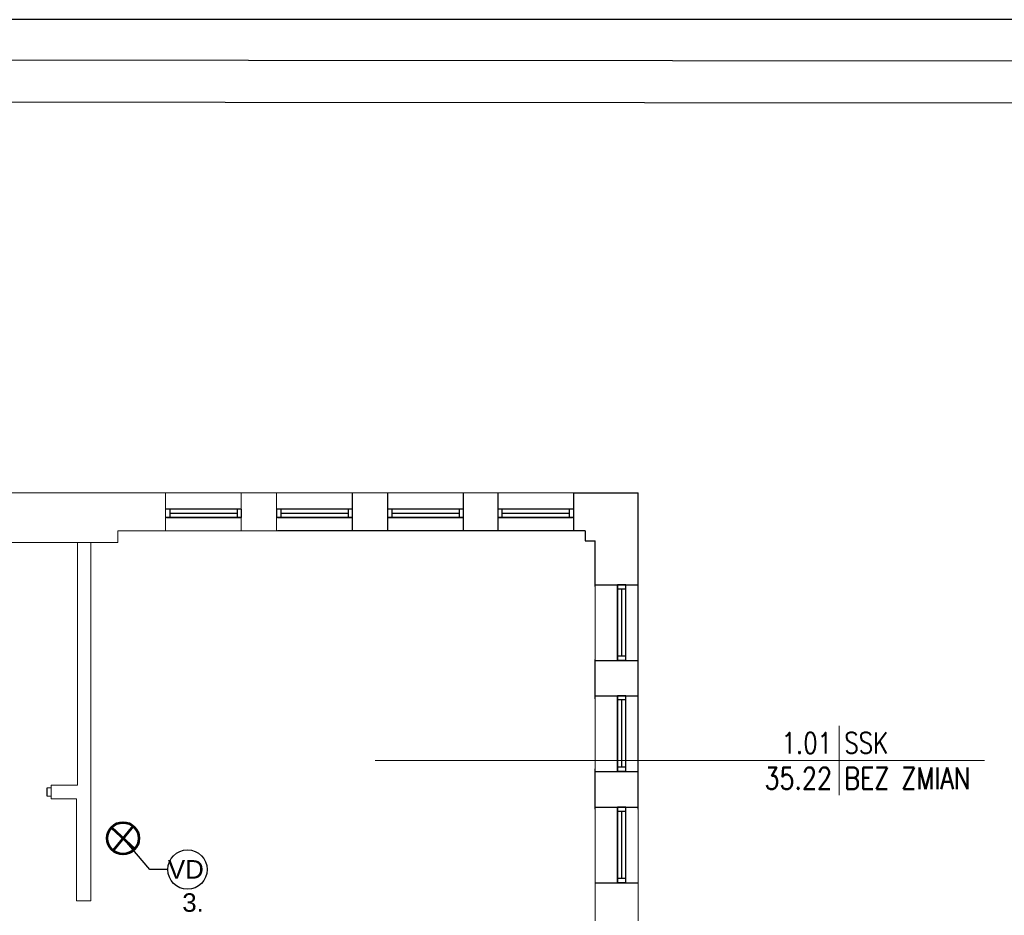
# Model space of a CAD drawing. Header units: millimetres. Extents: x 282377 to 1404227, y -783705 to 1038705.
# Tile 173 of 243: x 387328 to 388500, y 3394 to 4460. Entities that reach past the tile are written whole.
import ezdxf
from ezdxf.enums import TextEntityAlignment as Align

# ---------------------------------------------------------------- set-up
doc = ezdxf.new("R2010")
doc.units = ezdxf.units.MM
doc.layers.add('!A_aktualizacja NN_syl', color=12, linetype='Continuous')
for name, color, linetype, lineweight in [('BA_met', 7, 'Continuous', 18), ('Cienka', 7, 'Continuous', 18), ('PG_PARAPETY_WEWN.', 2, 'Continuous', 18), ('PG_PARAPETY_ZEWN.', 1, 'Continuous', 18)]:
    doc.layers.add(name, color=color, linetype=linetype, lineweight=lineweight)
doc.styles.add('Arial', font='arial.ttf')
doc.styles.add('ROMANS', font='romans', dxfattribs={"width": 0.7})

# ---------------------------------------------------------------- blocks, each defined once
blk = doc.blocks.new('bikmet')
blk.add_line((0, 1.65), (0, -1.65))
at = {"style": 'ROMANS', "width": 0.8}
blk.add_attdef('NRPOM', text='', height=1, dxfattribs=at).set_placement((-0.333, 0.333), align=Align.RIGHT)
blk.add_attdef('NWAPOM', (0.25, 0.333), '', height=1, dxfattribs=at)
blk.add_attdef('RAREA', text='', height=1.042, dxfattribs=at).set_placement((-0.333, -0.333), align=Align.TOP_RIGHT)
blk.add_attdef('PODLOGA', text='', height=1.042, dxfattribs=at).set_placement((0.25, -0.333), align=Align.TOP_LEFT)

msp = doc.modelspace()

# ---------------------------------------------------------------- linework, layer by layer
at = {"layer": '!A_aktualizacja NN_syl', "lineweight": 53}
for p, q in [((387437.5, 3498.6), (387465.2, 3473.1)), ((387463.3, 3500.4), (387439.4, 3471.3))]:
    msp.add_line(p, q, dxfattribs=at)
at = {"layer": '!A_aktualizacja NN_syl'}
for p, q in [((387483.2, 3448.6), (387451.3, 3485.9)), ((387504.6, 3448.6), (387483.2, 3448.6))]:
    msp.add_line(p, q, dxfattribs=at)
at = {"layer": '!A_aktualizacja NN_syl', "lineweight": 53}
msp.add_circle((387451.3, 3485.9), 18.9, dxfattribs=at)
at = {"layer": '!A_aktualizacja NN_syl'}
msp.add_circle((387528, 3448.6), 23.4, dxfattribs=at)
for p, q in [((387724, 3896.9), (387724, 3851.6)), ((387766, 3896.9), (387766, 3851.6)), ((387856, 3896.9), (387856, 3851.6)), ((387897, 3896.9), (387897, 3851.6)), ((387987, 3896.9), (388064, 3896.9)), ((387987, 3896.9), (387987, 3851.6)), ((388064, 3785.6), (388064, 3896.9)), ((387592, 3877.4), (387502, 3877.4)), ((387507, 3877.4), (387507, 3867.4)), ((387587, 3877.4), (387587, 3867.4)), ((387592, 3877.4), (387592, 3867.4)), ((387724, 3877.4), (387634, 3877.4)), ((387634, 3877.4), (387634, 3867.4)), ((387639, 3877.4), (387639, 3867.4)), ((387719, 3877.4), (387719, 3867.4)), ((387724, 3877.4), (387724, 3867.4)), ((387856, 3877.4), (387766, 3877.4)), ((387766, 3877.4), (387766, 3867.4)), ((387771, 3877.4), (387771, 3867.4)), ((387851, 3877.4), (387851, 3867.4)), ((387856, 3877.4), (387856, 3867.4)), ((387987, 3877.4), (387897, 3877.4)), ((387902, 3877.4), (387902, 3867.4)), ((387982, 3877.4), (387982, 3867.4)), ((387592, 3867.4), (387502, 3867.4)), ((387503, 3867.4), (387591, 3867.4)), ((387587, 3872.4), (387507, 3872.4)), ((387724, 3867.4), (387634, 3867.4)), ((387635, 3867.4), (387723, 3867.4)), ((387719, 3872.4), (387639, 3872.4)), ((387856, 3867.4), (387766, 3867.4)), ((387767, 3867.4), (387855, 3867.4)), ((387851, 3872.4), (387771, 3872.4)), ((387987, 3867.4), (387897, 3867.4)), ((387898, 3867.4), (387986, 3867.4)), ((387982, 3872.4), (387902, 3872.4)), ((387722, 3851.6), (387635, 3851.6)), ((387765, 3851.6), (387722, 3851.6)), ((387854, 3851.6), (387765, 3851.6)), ((387897, 3851.6), (387854, 3851.6)), ((387981, 3851.6), (387897, 3851.6)), ((388001, 3851.6), (387981, 3851.6)), ((388001, 3851.6), (388001, 3839.6)), ((388001, 3839.6), (388013, 3839.6)), ((388013, 3785.6), (388013, 3839.6)), ((388013, 3787.4), (388064, 3787.4)), ((388039.5, 3697.4), (388039.5, 3787.4)), ((388049.5, 3787.4), (388039.5, 3787.4)), ((388039.5, 3786.4), (388039.5, 3698.4)), ((388049.5, 3697.4), (388049.5, 3787.4)), ((388064, 3698.6), (388064, 3785.6)), ((388049.5, 3782.4), (388039.5, 3782.4)), ((388044.5, 3702.4), (388044.5, 3782.4)), ((388049.5, 3702.4), (388039.5, 3702.4)), ((388013, 3651.6), (388013, 3698.6)), ((388013, 3697.4), (388064, 3697.4)), ((388049.5, 3697.4), (388039.5, 3697.4)), ((388064, 3651.6), (388064, 3698.6)), ((388013, 3655.4), (388064, 3655.4)), ((388039.5, 3565.4), (388039.5, 3655.4)), ((388049.5, 3655.4), (388039.5, 3655.4)), ((388039.5, 3654.4), (388039.5, 3566.4)), ((388049.5, 3565.4), (388049.5, 3655.4)), ((388049.5, 3650.4), (388039.5, 3650.4)), ((388044.5, 3570.4), (388044.5, 3650.4)), ((388064, 3568.6), (388064, 3651.6)), ((388013, 3520.6), (388013, 3568.6)), ((388013, 3565.4), (388064, 3565.4)), ((388049.5, 3570.4), (388039.5, 3570.4)), ((388049.5, 3565.4), (388039.5, 3565.4)), ((388064, 3520.6), (388064, 3568.6)), ((387361, 3535.9), (387361, 3545.9)), ((388013, 3522.9), (388064, 3522.9)), ((388039.5, 3432.9), (388039.5, 3522.9)), ((388049.5, 3522.9), (388039.5, 3522.9)), ((388039.5, 3521.9), (388039.5, 3433.9)), ((388049.5, 3517.9), (388039.5, 3517.9)), ((388044.5, 3437.9), (388044.5, 3517.9)), ((388049.5, 3432.9), (388049.5, 3522.9)), ((388013, 3432.9), (388064, 3432.9)), ((388049.5, 3437.9), (388039.5, 3437.9)), ((388049.5, 3432.9), (388039.5, 3432.9))]:
    msp.add_line(p, q)
at = {"lineweight": 20}
for p, q in [((388013, 3697.4), (388013, 3787.4)), ((388013, 3565.4), (388013, 3655.4)), ((388013, 3432.9), (388013, 3522.9))]:
    msp.add_line(p, q, dxfattribs=at)
at = {"linetype": 'Continuous', "lineweight": 25}
msp.add_lwpolyline([(389617.5, 1006.4), (389617.5, 4409.9), (385079.1, 4413.2), (385079.1, 1009.7)], close=True, dxfattribs=at)
at = {"layer": 'BA_met', "color": 7}
msp.add_line((387751.1, 3578.6), (388476.1, 3578.6), dxfattribs=at)
at = {"layer": 'Cienka'}
for p, q in [((386642.8, 3896.9), (387502, 3896.9)), ((387502, 3896.9), (387502, 3851.6)), ((387502, 3896.9), (387592, 3896.9)), ((387592, 3896.9), (387592, 3851.6)), ((387592, 3896.9), (387634, 3896.9)), ((387634, 3896.9), (387634, 3851.6)), ((387634, 3896.9), (387724, 3896.9)), ((387724, 3896.9), (387766, 3896.9)), ((387766, 3896.9), (387856, 3896.9)), ((387856, 3896.9), (387897, 3896.9)), ((387897, 3896.9), (387987, 3896.9)), ((387504, 3851.6), (387445, 3851.6)), ((387445, 3851.6), (387445, 3837.9)), ((387590, 3851.6), (387504, 3851.6)), ((387635, 3851.6), (387590, 3851.6)), ((387319.5, 3837.9), (387445, 3837.9)), ((387397, 3548.9), (387397, 3837.9)), ((387413, 3411.6), (387413, 3837.9)), ((387366, 3548.9), (387397, 3548.9)), ((387366, 3532.9), (387366, 3548.9)), ((387366, 3545.9), (387361, 3545.9)), ((387366, 3535.9), (387361, 3535.9)), ((387366, 3532.9), (387396, 3532.9)), ((387396, 3411.6), (387396, 3532.9)), ((388064, 3434.6), (388064, 3520.6)), ((388013, 3387.6), (388013, 3434.6)), ((388064, 3387.6), (388064, 3434.6)), ((387396, 3411.6), (387413, 3411.6))]:
    msp.add_line(p, q, dxfattribs=at)
at = {"layer": 'Defpoints', "color": 2, "linetype": 'Continuous', "lineweight": 30, "flags": 128}
for points in [[(389667.5, 956.4), (389667.5, 4459.9), (384779.8, 4459.9), (384779.8, 956.4)], [(389567.5, 1056.4), (389567.5, 4359.9), (385079.1, 4363.2), (385079.1, 1059.7)]]:
    msp.add_lwpolyline(points, close=True, dxfattribs=at)
at = {"layer": 'PG_PARAPETY_WEWN.', "color": 18, "true_color": 0x000000}
for p, q in [((388013, 3698.6), (388013, 3785.6)), ((388013, 3568.6), (388013, 3651.6)), ((388013, 3434.6), (388013, 3520.6))]:
    msp.add_line(p, q, dxfattribs=at)
at = {"layer": 'PG_PARAPETY_ZEWN.', "color": 18, "true_color": 0x000000}
for p, q in [((387897, 3877.4), (387897, 3867.4)), ((387987, 3877.4), (387987, 3867.4))]:
    msp.add_line(p, q, dxfattribs=at)

# ---------------------------------------------------------------- block references
at = {"layer": 'BA_met', "color": 18, "true_color": 0x000000, "xscale": 25, "yscale": 25, "zscale": 25}
msp.add_blockref('bikmet', (388302.9, 3578.6), dxfattribs=at).add_auto_attribs({'NRPOM': '1.01', 'NWAPOM': 'SSK', 'RAREA': '35.22', 'PODLOGA': 'BEZ ZMIAN'})

# ---------------------------------------------------------------- texts
at = {"layer": '!A_aktualizacja NN_syl', "style": 'Arial'}
for s, p in [('VD', (387504.7, 3437.9)), ('3.', (387521.8, 3398.4))]:
    msp.add_text(s, height=22, dxfattribs=at).set_placement(p)

doc.saveas('drawing.dxf')
